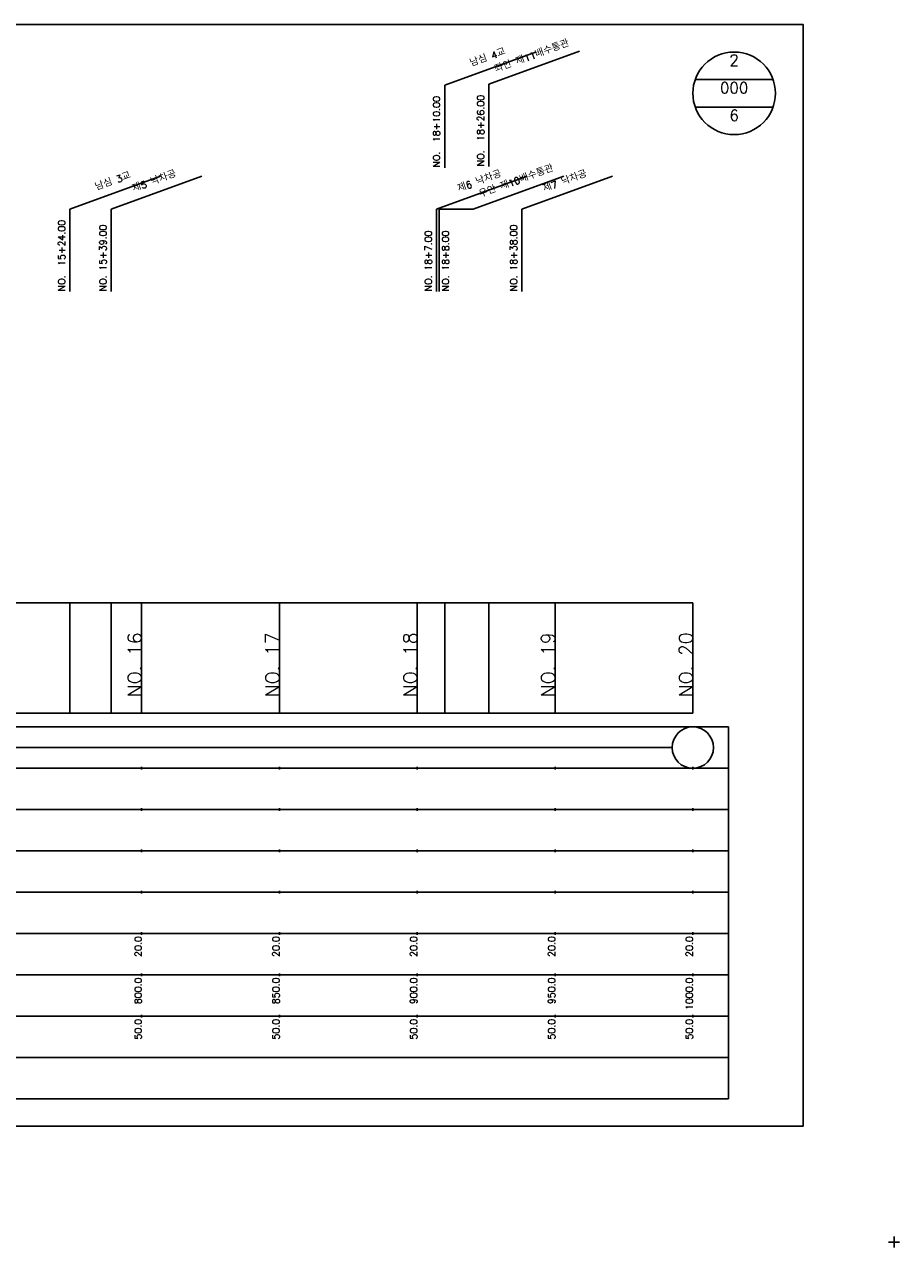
# Model space of a CAD drawing. Extents: x 50 to 685, y -2 to 1891.
# Tile 4 of 8: x 367 to 685, y 481 to 925. Entities that reach past the tile are written whole.
import ezdxf
from ezdxf.enums import TextEntityAlignment as Align

# ---------------------------------------------------------------- set-up
doc = ezdxf.new("R2010")
doc.units = 0
doc.header["$LTSCALE"] = 5
for name, color, linetype in [('BOX', 5, 'CONTINUOUS'), ('DT1', 3, 'CONTINUOUS'), ('DT2', 6, 'CONTINUOUS'), ('LT1', 4, 'CONTINUOUS'), ('ST1', 7, 'CONTINUOUS')]:
    doc.layers.add(name, color=color, linetype=linetype)
doc.styles.add('GHS', font='ROMANS.shx', dxfattribs={"bigfont": 'GHS.shx'})

msp = doc.modelspace()

# ---------------------------------------------------------------- linework, layer by layer
at = {"layer": 'BOX'}
msp.add_lwpolyline([(50, 525), (650, 525), (650, 925), (50, 925), (50, 525)], dxfattribs=at)
at = {"layer": 'DT1', "linetype": 'CONTINUOUS'}
msp.add_line((518, 858), (530.35, 858), dxfattribs=at)
at = {"layer": 'DT1'}
for p, q in [((410, 704.83), (410, 705.83)), ((460, 704.83), (460, 705.83)), ((510, 704.83), (510, 705.83)), ((560, 704.83), (560, 705.83)), ((610, 704.83), (610, 705.83))]:
    msp.add_line(p, q, dxfattribs=at)
at = {"layer": 'LT1', "linetype": 'CONTINUOUS'}
for p, q in [((520, 902.94), (552.89, 914.91)), ((536, 903.38), (568.89, 915.36)), ((520, 872.94), (520, 902.94)), ((536, 873.38), (536, 903.38)), ((384, 858), (416.89, 869.97)), ((399, 858), (431.89, 869.97)), ((517, 858), (549.89, 869.97)), ((530.35, 858), (563.24, 869.97)), ((548, 858), (580.89, 869.97)), ((384, 828), (384, 858)), ((399, 828), (399, 858)), ((517, 828), (517, 858)), ((518, 828), (518, 858)), ((548, 828), (548, 858))]:
    msp.add_line(p, q, dxfattribs=at)
at = {"layer": 'LT1'}
for p, q in [((384, 675), (384, 715)), ((399, 675), (399, 715)), ((410, 675), (410, 715)), ((460, 675), (460, 715)), ((510, 675), (510, 715)), ((520, 675), (520, 715)), ((536, 675), (536, 715)), ((560, 675), (560, 715)), ((610, 675), (610, 715)), ((110, 675), (610, 675)), ((410, 654.5), (410, 655.5)), ((460, 654.5), (460, 655.5)), ((510, 654.5), (510, 655.5)), ((560, 654.5), (560, 655.5)), ((610, 654.5), (610, 655.5)), ((410, 639.5), (410, 640.5)), ((460, 639.5), (460, 640.5)), ((510, 639.5), (510, 640.5)), ((560, 639.5), (560, 640.5)), ((610, 639.5), (610, 640.5)), ((410, 624.5), (410, 625.5)), ((460, 624.5), (460, 625.5)), ((510, 624.5), (510, 625.5)), ((560, 624.5), (560, 625.5)), ((610, 624.5), (610, 625.5)), ((410, 609.5), (410, 610.5)), ((460, 609.5), (460, 610.5)), ((510, 609.5), (510, 610.5)), ((560, 609.5), (560, 610.5)), ((610, 609.5), (610, 610.5)), ((410, 594.5), (410, 595.5)), ((460, 594.5), (460, 595.5)), ((510, 594.5), (510, 595.5)), ((560, 594.5), (560, 595.5)), ((610, 594.5), (610, 595.5)), ((410, 579.5), (410, 580.5)), ((460, 579.5), (460, 580.5)), ((510, 579.5), (510, 580.5)), ((560, 579.5), (560, 580.5)), ((610, 579.5), (610, 580.5)), ((410, 564.5), (410, 565.5)), ((460, 564.5), (460, 565.5)), ((510, 564.5), (510, 565.5)), ((560, 564.5), (560, 565.5)), ((610, 564.5), (610, 565.5))]:
    msp.add_line(p, q, dxfattribs=at)
msp.add_lwpolyline([(110, 715), (160, 715), (210, 715), (260, 715), (310, 715), (360, 715), (410, 715), (460, 715), (510, 715), (560, 715), (610, 715)], dxfattribs=at)
at = {"layer": 'ST1', "linetype": 'CONTINUOUS'}
for p, q in [((639.14, 905), (610.86, 905)), ((639.14, 895), (610.86, 895)), ((117.5, 662.5), (602.5, 662.5))]:
    msp.add_line(p, q, dxfattribs=at)
at = {"layer": 'ST1'}
for p, q in [((80, 670), (623, 670)), ((623, 535), (623, 670)), ((87.5, 655), (623, 655)), ((80, 640), (623, 640)), ((87.5, 625), (623, 625)), ((80, 610), (623, 610)), ((80, 595), (623, 595)), ((80, 580), (623, 580)), ((80, 565), (623, 565)), ((80, 550), (623, 550)), ((80, 535), (623, 535)), ((683, 481), (683, 485)), ((681, 483), (685, 483))]:
    msp.add_line(p, q, dxfattribs=at)
at = {"layer": 'ST1', "linetype": 'CONTINUOUS'}
for centre, radius in [((625, 900), 15), ((610, 662.5), 7.5)]:
    msp.add_circle(centre, radius, dxfattribs=at)

# ---------------------------------------------------------------- texts
at = {"layer": 'DT1', "linetype": 'CONTINUOUS', "style": 'GHS'}
for s, p in [('좌안 제11배수통관', (552, 912.37)), ('남심 4교', (536, 911.93)), ('남심 3교', (400, 866.99)), ('제5 낙차공', (415, 866.99)), ('제6 낙차공', (533, 866.99)), ('우안 제10배수통관', (546.35, 866.99)), ('제7 낙차공', (564, 866.99))]:
    msp.add_text(s, height=2.5, rotation=20, dxfattribs=at).set_placement(p, align=Align.CENTER)
for s, p in [('NO.  18+10.00', (518.25, 873.07)), ('NO.  18+26.00', (534.25, 873.51)), ('NO.  15+24.00', (382.25, 828.12)), ('NO. 15+39.00', (397.25, 828.12)), ('NO. 18+38.00', (546.25, 828.12)), ('NO. 18+7.00', (515.25, 828.12)), ('NO. 18+8.00', (521.53, 828.12))]:
    msp.add_text(s, height=2.5, rotation=90, dxfattribs=at).set_placement(p)
at = {"layer": 'DT1', "style": 'GHS'}
for s, height, p in [('NO. 16', 5, (410, 704.33)), ('NO. 17', 5, (460, 704.33)), ('NO. 18', 5, (510, 704.33)), ('NO. 19', 5, (560, 704.33)), ('NO. 20', 5, (610, 704.33)), (' 20.0', 2.5, (410, 594)), (' 20.0', 2.5, (460, 594)), (' 20.0', 2.5, (510, 594)), (' 20.0', 2.5, (560, 594)), (' 20.0', 2.5, (610, 594)), ('   800.0', 2.5, (410, 579)), ('   850.0', 2.5, (460, 579)), ('   900.0', 2.5, (510, 579)), ('   950.0', 2.5, (560, 579)), ('  1000.0', 2.5, (610, 579)), ('  50.0', 2.5, (410, 564)), ('  50.0', 2.5, (460, 564)), ('  50.0', 2.5, (510, 564)), ('  50.0', 2.5, (560, 564)), ('  50.0', 2.5, (610, 564))]:
    msp.add_text(s, height=height, rotation=90, dxfattribs=at).set_placement(p, align=Align.RIGHT)
at = {"layer": 'DT2', "linetype": 'CONTINUOUS', "style": 'GHS'}
for s, p in [('2', (625, 910)), ('000', (625, 900)), ('6', (625, 890))]:
    msp.add_text(s, height=4, dxfattribs=at).set_placement(p, align=Align.CENTER)

doc.saveas('drawing.dxf')
